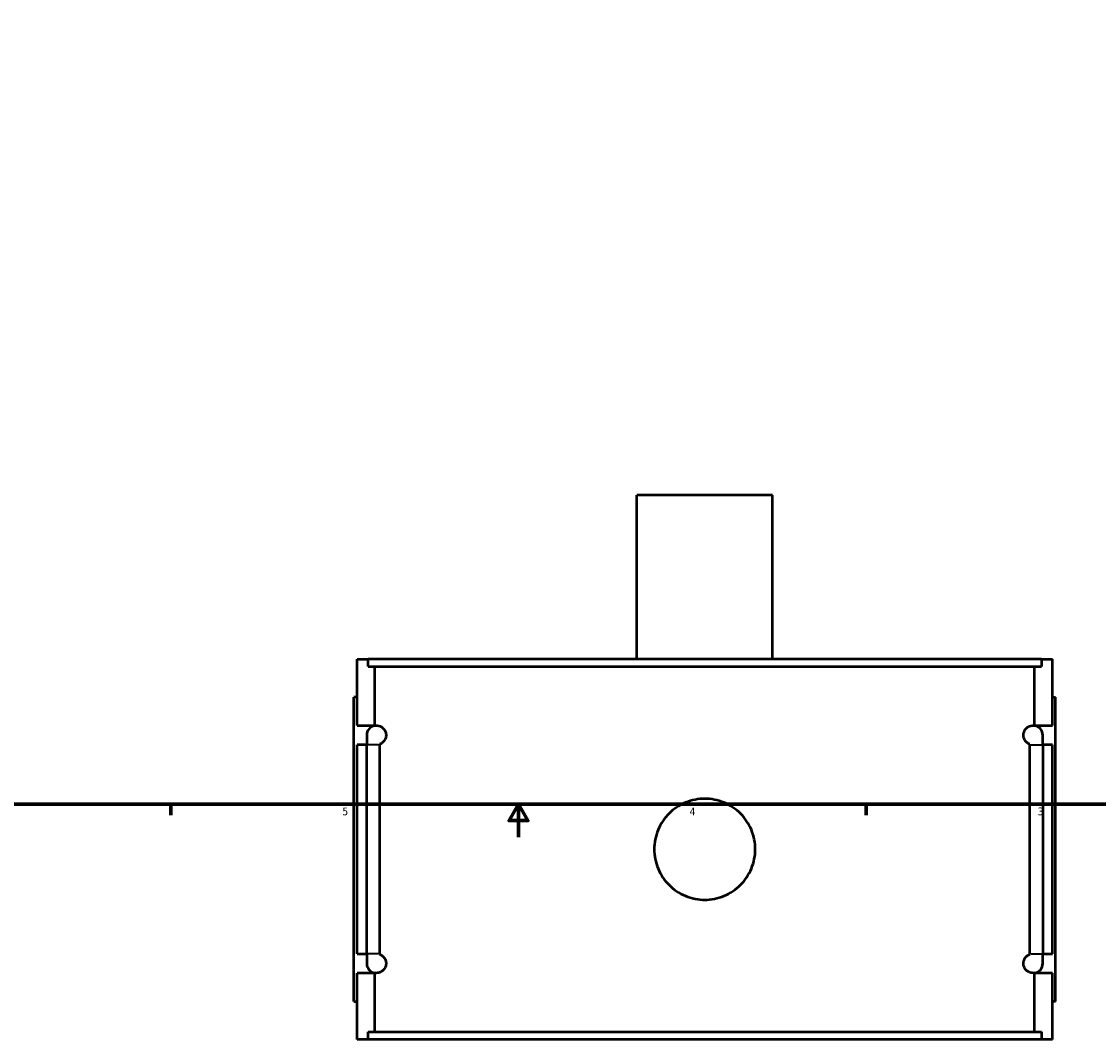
# Model space of a CAD drawing. Header units: inches. Extents: x -2.3 to 50, y -1.9 to 49.4.
# Tile 4 of 10: x 10.9 to 24.1, y -1.9 to 10.6. Entities that reach past the tile are written whole.
import ezdxf

# ---------------------------------------------------------------- set-up
doc = ezdxf.new("R2010")
doc.units = ezdxf.units.IN
doc.header["$MEASUREMENT"] = 0
for name, color, linetype, lineweight in [('Border (ANSI)', 7, 'Continuous', 70), ('Visible (ANSI)', 7, 'Continuous', 50), ('Visible Narrow (ANSI)', 7, 'Continuous', 35)]:
    doc.layers.add(name, color=color, linetype=linetype, lineweight=lineweight)
doc.styles.add('Note Text (ANSI)', font='tahoma.ttf')

# ---------------------------------------------------------------- blocks, each defined once
blk = doc.blocks.new('Borders Default Border')
at = {"layer": 'Border (ANSI)'}
for p, q in [((12.75, 1), (12.75, 0.866)), ((21.25, 1), (21.25, 0.866))]:
    blk.add_line(p, q, dxfattribs=at)
at = {"layer": 'Border (ANSI)', "flags": 128}
for points in [[(0.5, 1), (0.5, 21), (33.5, 21), (33.5, 1), (0.5, 1)], [(17, 0.6), (17, 1), (16.885, 0.8), (17.115, 0.8), (17, 1)]]:
    blk.add_lwpolyline(points, dxfattribs=at)
at = {"layer": 'Border (ANSI)', "color": 5, "true_color": 0x0000ff, "char_height": 0.0945, "attachment_point": 7, "style": 'Note Text (ANSI)'}
for s, insert in [('5', (14.847, 0.864)), ('4', (19.092, 0.866)), ('3', (23.346, 0.864))]:
    blk.add_mtext(s, dxfattribs=dict(at, insert=insert))

msp = doc.modelspace()

# ---------------------------------------------------------------- linework, layer by layer
at = {"layer": 'Visible (ANSI)'}
for p, q in [((20.1048, 4.7803), (18.4473, 4.7803)), ((18.4473, 2.7753), (18.4473, 4.7803)), ((20.1048, 2.7753), (20.1048, 4.7803)), ((15.026, 2.7753), (15.1602, 2.7753)), ((15.026, 1.9634), (15.026, 2.7753)), ((23.3919, 2.7753), (15.1602, 2.7753)), ((15.1602, 2.6823), (15.1602, 2.7753)), ((23.3919, 2.7753), (23.526, 2.7753)), ((23.3919, 2.7753), (23.3919, 2.6823)), ((23.526, 1.9634), (23.526, 2.7753)), ((15.1602, 2.6823), (23.3919, 2.6823)), ((15.2444, 1.9634), (15.2444, 2.6823)), ((23.3076, 1.9634), (23.3076, 2.6823)), ((15.026, 2.3103), (14.9867, 2.3103)), ((14.9867, -1.4097), (14.9867, 2.3103)), ((23.526, 2.3103), (23.5654, 2.3103)), ((23.5654, -1.4097), (23.5654, 2.3103)), ((15.026, 1.9634), (15.2444, 1.9634)), ((15.1442, 1.8453), (15.1442, 1.7272)), ((15.2444, 1.9621), (15.2444, 1.9634)), ((23.3076, 1.9621), (23.3076, 1.9634)), ((23.3076, 1.9634), (23.526, 1.9634)), ((23.4079, 1.7272), (23.4079, 1.8453)), ((15.026, -0.8266), (15.026, 1.7272)), ((15.1442, 1.7272), (15.026, 1.7272)), ((15.1442, -0.8266), (15.1442, 1.7272)), ((15.3004, 1.7272), (15.3004, -0.8266)), ((23.2517, -0.8266), (23.2517, 1.7272)), ((23.526, 1.7272), (23.4079, 1.7272)), ((23.4079, 1.7272), (23.4079, -0.8266)), ((23.526, -0.8266), (23.526, 1.7272)), ((15.026, -0.8266), (15.1442, -0.8266)), ((15.1442, -0.8266), (15.1442, -0.9447)), ((23.4079, -0.8266), (23.526, -0.8266)), ((23.4079, -0.9447), (23.4079, -0.8266)), ((15.026, -1.8747), (15.026, -1.0628)), ((15.2444, -1.0628), (15.026, -1.0628)), ((15.2444, -1.0628), (15.2444, -1.0614)), ((15.2444, -1.7817), (15.2444, -1.0628)), ((23.3076, -1.0628), (23.3076, -1.0614)), ((23.3076, -1.7817), (23.3076, -1.0628)), ((23.526, -1.0628), (23.3076, -1.0628)), ((23.526, -1.8747), (23.526, -1.0628)), ((14.9867, -1.4097), (15.026, -1.4097)), ((23.5654, -1.4097), (23.526, -1.4097)), ((15.1602, -1.7817), (23.3919, -1.7817)), ((15.1602, -1.8747), (15.1602, -1.7817)), ((23.3919, -1.7817), (23.3919, -1.8747)), ((15.1602, -1.8747), (15.026, -1.8747)), ((23.3919, -1.8747), (15.1602, -1.8747)), ((23.526, -1.8747), (23.3919, -1.8747))]:
    msp.add_line(p, q, dxfattribs=at)
for centre, start, end in [((15.2623, 1.8453), 98.67832, 180), ((23.2898, 1.8453), 0, 81.32168), ((15.2623, -0.9447), 180, 261.32168), ((23.2898, -0.9447), 278.67832, 0)]:
    msp.add_arc(centre, 0.1181, start, end, dxfattribs=at)
for points, knots in [([(15.2444, 1.9621), (15.2636, 1.965), (15.2857, 1.9637), (15.3177, 1.9501), (15.3282, 1.9443), (15.3441, 1.9308), (15.3494, 1.9255), (15.3597, 1.9126), (15.3647, 1.9051), (15.3719, 1.8897), (15.3747, 1.8824), (15.3779, 1.8697), (15.3788, 1.8651), (15.38, 1.8555), (15.3804, 1.8505), (15.3804, 1.8401), (15.38, 1.8351), (15.3788, 1.8255), (15.3779, 1.821), (15.3747, 1.8082), (15.3719, 1.801), (15.3647, 1.7855), (15.3597, 1.778), (15.3494, 1.7652), (15.3441, 1.7599), (15.3282, 1.7463), (15.3177, 1.7405), (15.3057, 1.7355), (15.303, 1.7344), (15.3003, 1.7335)], [0.9522026, 0.9522026, 0.9522026, 0.9522026, 1.5968797, 1.5968797, 1.857561, 1.857561, 1.9879016, 1.9879016, 2.1182423, 2.1182423, 2.1973812, 2.1973812, 2.2369507, 2.2369507, 2.2765201, 2.2765201, 2.3160896, 2.3160896, 2.355659, 2.355659, 2.434798, 2.434798, 2.5651386, 2.5651386, 2.6954793, 2.6954793, 2.9561606, 2.9561606, 3.0331008, 3.0331008, 3.0331008, 3.0331008]), ([(23.2517, 1.7335), (23.249, 1.7344), (23.2463, 1.7355), (23.2344, 1.7405), (23.2239, 1.7463), (23.208, 1.7599), (23.2027, 1.7652), (23.1924, 1.778), (23.1874, 1.7855), (23.1802, 1.801), (23.1773, 1.8082), (23.1742, 1.821), (23.1733, 1.8255), (23.1721, 1.8351), (23.1717, 1.8401), (23.1717, 1.8505), (23.1721, 1.8555), (23.1733, 1.8651), (23.1742, 1.8697), (23.1773, 1.8824), (23.1802, 1.8897), (23.1874, 1.9051), (23.1924, 1.9126), (23.2027, 1.9255), (23.208, 1.9308), (23.2239, 1.9443), (23.2344, 1.9501), (23.2664, 1.9637), (23.2885, 1.965), (23.3076, 1.9621)], [1.5195971, 1.5195971, 1.5195971, 1.5195971, 1.5966314, 1.5966314, 1.8572739, 1.8572739, 1.9875951, 1.9875951, 2.1179164, 2.1179164, 2.1970479, 2.1970479, 2.2366137, 2.2366137, 2.2761794, 2.2761794, 2.3157452, 2.3157452, 2.3553109, 2.3553109, 2.4344424, 2.4344424, 2.5647637, 2.5647637, 2.695085, 2.695085, 2.9557275, 2.9557275, 3.600489, 3.600489, 3.600489, 3.600489]), ([(19.8934, 0.4503), (19.8934, 0.4115), (19.8896, 0.3714), (19.874, 0.2916), (19.8621, 0.2519), (19.8305, 0.1759), (19.8109, 0.1395), (19.7656, 0.0721), (19.7399, 0.0412), (19.6852, -0.0136), (19.6543, -0.0393), (19.5869, -0.0846), (19.5505, -0.1042), (19.4744, -0.1357), (19.4348, -0.1476), (19.355, -0.1633), (19.3149, -0.167), (19.2372, -0.167), (19.1971, -0.1633), (19.1173, -0.1476), (19.0777, -0.1357), (19.0016, -0.1042), (18.9652, -0.0846), (18.8978, -0.0393), (18.8669, -0.0136), (18.8122, 0.0412), (18.7865, 0.0721), (18.7412, 0.1395), (18.7215, 0.1759), (18.69, 0.2519), (18.6781, 0.2916), (18.6624, 0.3714), (18.6587, 0.4115), (18.6587, 0.4891), (18.6624, 0.5293), (18.6781, 0.609), (18.69, 0.6487), (18.7215, 0.7247), (18.7412, 0.7612), (18.7865, 0.8285), (18.8122, 0.8595), (18.8669, 0.9142), (18.8978, 0.9399), (18.9652, 0.9852), (19.0016, 1.0048), (19.0777, 1.0363), (19.1173, 1.0483), (19.1971, 1.0639), (19.2372, 1.0676), (19.3149, 1.0676), (19.355, 1.0639), (19.4348, 1.0483), (19.4744, 1.0363), (19.5505, 1.0048), (19.5869, 0.9852), (19.6543, 0.9399), (19.6852, 0.9142), (19.7399, 0.8595), (19.7656, 0.8285), (19.8109, 0.7612), (19.8305, 0.7247), (19.8621, 0.6487), (19.874, 0.609), (19.8896, 0.5293), (19.8934, 0.4891), (19.8934, 0.4503)], [0, 0, 0, 0, 0.2958034, 0.2958034, 0.5916069, 0.5916069, 0.8874103, 0.8874103, 1.1832137, 1.1832137, 1.479012, 1.479012, 1.7748104, 1.7748104, 2.0706087, 2.0706087, 2.366407, 2.366407, 2.6622053, 2.6622053, 2.9580036, 2.9580036, 3.2538019, 3.2538019, 3.5496002, 3.5496002, 3.8454036, 3.8454036, 4.1412071, 4.1412071, 4.4370105, 4.4370105, 4.7328139, 4.7328139, 5.0286174, 5.0286174, 5.3244208, 5.3244208, 5.6202242, 5.6202242, 5.9160277, 5.9160277, 6.211826, 6.211826, 6.5076243, 6.5076243, 6.8034226, 6.8034226, 7.0992209, 7.0992209, 7.3950192, 7.3950192, 7.6908175, 7.6908175, 7.9866158, 7.9866158, 8.2824141, 8.2824141, 8.5782176, 8.5782176, 8.874021, 8.874021, 9.1698245, 9.1698245, 9.4656279, 9.4656279, 9.4656279, 9.4656279]), ([(15.3003, -0.8329), (15.303, -0.8338), (15.3057, -0.8348), (15.3177, -0.8399), (15.3282, -0.8457), (15.3441, -0.8592), (15.3494, -0.8645), (15.3597, -0.8774), (15.3647, -0.8849), (15.3719, -0.9003), (15.3747, -0.9076), (15.3779, -0.9203), (15.3788, -0.9249), (15.38, -0.9345), (15.3804, -0.9395), (15.3804, -0.9499), (15.38, -0.9549), (15.3788, -0.9645), (15.3779, -0.969), (15.3747, -0.9818), (15.3719, -0.989), (15.3647, -1.0045), (15.3597, -1.012), (15.3494, -1.0248), (15.3441, -1.0301), (15.3282, -1.0437), (15.3177, -1.0495), (15.2857, -1.0631), (15.2636, -1.0644), (15.2444, -1.0614)], [1.5199395, 1.5199395, 1.5199395, 1.5199395, 1.5968797, 1.5968797, 1.857561, 1.857561, 1.9879016, 1.9879016, 2.1182423, 2.1182423, 2.1973812, 2.1973812, 2.2369507, 2.2369507, 2.2765201, 2.2765201, 2.3160896, 2.3160896, 2.355659, 2.355659, 2.434798, 2.434798, 2.5651386, 2.5651386, 2.6954793, 2.6954793, 2.9561606, 2.9561606, 3.6008376, 3.6008376, 3.6008376, 3.6008376]), ([(23.3076, -1.0614), (23.2885, -1.0644), (23.2664, -1.0631), (23.2344, -1.0495), (23.2239, -1.0437), (23.208, -1.0301), (23.2027, -1.0248), (23.1924, -1.012), (23.1874, -1.0045), (23.1802, -0.989), (23.1773, -0.9818), (23.1742, -0.969), (23.1733, -0.9645), (23.1721, -0.9549), (23.1717, -0.9499), (23.1717, -0.9395), (23.1721, -0.9345), (23.1733, -0.9249), (23.1742, -0.9203), (23.1773, -0.9076), (23.1802, -0.9003), (23.1874, -0.8849), (23.1924, -0.8774), (23.2027, -0.8645), (23.208, -0.8592), (23.2239, -0.8457), (23.2344, -0.8399), (23.2463, -0.8348), (23.249, -0.8338), (23.2517, -0.8329)], [0.9518698, 0.9518698, 0.9518698, 0.9518698, 1.5966314, 1.5966314, 1.8572739, 1.8572739, 1.9875951, 1.9875951, 2.1179164, 2.1179164, 2.1970479, 2.1970479, 2.2366137, 2.2366137, 2.2761794, 2.2761794, 2.3157452, 2.3157452, 2.3553109, 2.3553109, 2.4344424, 2.4344424, 2.5647637, 2.5647637, 2.695085, 2.695085, 2.9557275, 2.9557275, 3.0327617, 3.0327617, 3.0327617, 3.0327617])]:
    msp.add_open_spline(points, degree=3, knots=knots, dxfattribs=at)
for points in [[(15.3003, 1.7335), (15.3003, 1.7314), (15.3004, 1.7293), (15.3004, 1.7272)], [(23.2517, 1.7272), (23.2517, 1.7293), (23.2517, 1.7314), (23.2517, 1.7335)], [(15.3004, -0.8266), (15.3004, -0.8287), (15.3003, -0.8308), (15.3003, -0.8329)], [(23.2517, -0.8329), (23.2517, -0.8308), (23.2517, -0.8287), (23.2517, -0.8266)]]:
    msp.add_open_spline(points, degree=3, dxfattribs=at)
at = {"layer": 'Visible Narrow (ANSI)'}
for p, q in [((15.2896, 1.7272), (15.1447, 1.7272)), ((23.2625, 1.7272), (23.4074, 1.7272)), ((15.2896, -0.8266), (15.1447, -0.8266)), ((23.2625, -0.8266), (23.4074, -0.8266))]:
    msp.add_line(p, q, dxfattribs=at)

# ---------------------------------------------------------------- block references
msp.add_blockref('Borders Default Border', (0, 0))

doc.saveas('drawing.dxf')
